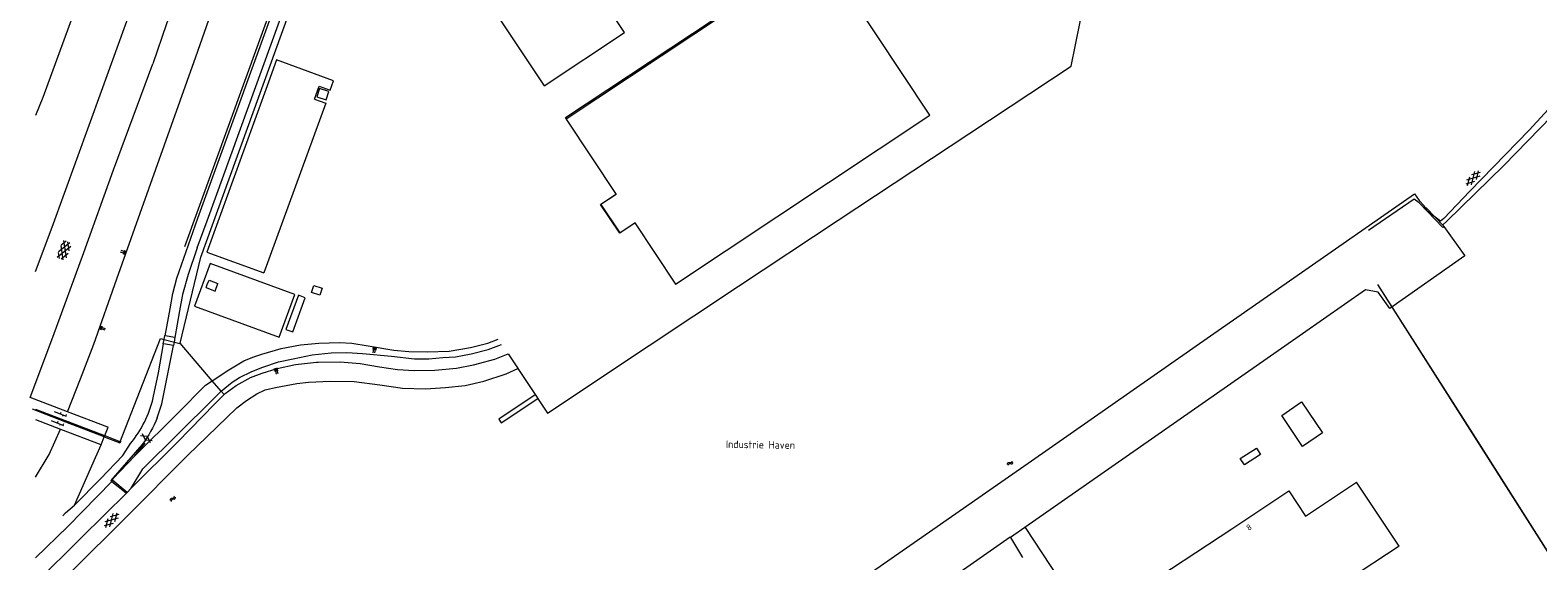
# Model space of a CAD drawing. Header units: metres. Extents: x 157366 to 159470, y 577030 to 578469.
# Tile 9 of 35: x 157366 to 157869, y 577541 to 577719. Entities that reach past the tile are written whole.
import ezdxf

# ---------------------------------------------------------------- set-up
doc = ezdxf.new("R2010")
doc.units = ezdxf.units.M
doc.header["$MEASUREMENT"] = 0
for name, color, linetype, lineweight in [('Gbkn_B01_hoofdgebouw', 1, 'Continuous', 18), ('Gbkn_B11_dakrand', 1, 'Continuous', 18), ('Gbkn_B14_dakrand bijgebouw', 1, 'Continuous', 18), ('Gbkn_S01_gesloten verharding (g)', 252, 'Continuous', 18), ('Gbkn_S01_gesloten verharding (k)', 252, 'Continuous', 18), ('Gbkn_S01_gesloten verharding (m)', 252, 'Continuous', 18), ('Gbkn_S02_open verharding', 252, 'Continuous', 18), ('Gbkn_S04_talud', 252, 'Continuous', 18), ('Gbkn_S05_water', 252, 'Continuous', 18), ('Gbkn_T00_terreinafscheiding', 252, 'Continuous', 18), ('Gbkn_T02_raster', 252, 'Continuous', 18), ('Gbkn_T03_hek', 252, 'Continuous', 18), ('Gbkn_T09_insteek sloot', 252, 'Continuous', 18), ('Gbkn_T20_overige afscheiding', 252, 'Continuous', 18), ('Gbkn_V00_kant verharding', 252, 'Continuous', 18), ('Gbkn_W00_kant water (FD)', 252, 'Continuous', 18), ('Gbkn_Z02_huisnummer', 252, 'Continuous', 18), ('Gbkn_Z07_waternaam', 7, 'Continuous', 18)]:
    doc.layers.add(name, color=color, linetype=linetype, lineweight=lineweight)
doc.styles.add('NLCS-ISO-M1000-T25', font='NLCS-ISO.ttf', dxfattribs={"height": 2.5})

msp = doc.modelspace()

# ---------------------------------------------------------------- linework, layer by layer
at = {"layer": 'Gbkn_B01_hoofdgebouw', "flags": 128}
for points in [[(157499.98, 577757.85), (157500.71, 577756.76), (157496.33, 577753.85), (157503.12, 577743.61), (157506.89, 577746.11), (157515.02, 577733.86), (157510.02, 577730.55), (157512.74, 577726.45), (157517.74, 577729.77), (157537.51, 577699.96)], [(157564.32, 577717.76), (157544.49, 577747.63), (157550.38, 577751.54)], [(157666.36, 577690.12), (157629.76, 577745.23), (157544.86, 577688.84), (157561.54, 577663.72), (157556.48, 577660.35), (157562.83, 577650.86), (157567.86, 577654.22), (157581.45, 577633.76), (157666.36, 577690.12)], [(157537.51, 577699.96), (157564.32, 577717.76)], [(157445.52, 577701.16), (157424.92, 577644.47), (157443.98, 577637.56)], [(157460.91, 577695.55), (157464.62, 577694.2), (157443.98, 577637.56)], [(157791.74, 577556.37), (157808.8, 577567.66)], [(157822.97, 577546.36), (157808.8, 577567.66)], [(157767.11, 577552.14), (157786.2, 577564.75), (157791.74, 577556.37)], [(157755.37, 577500), (157734.99, 577531.03), (157767.11, 577552.14)], [(157822.97, 577546.36), (157805.73, 577535.01)]]:
    msp.add_lwpolyline(points, dxfattribs=at)
at = {"layer": 'Gbkn_B11_dakrand', "flags": 128}
msp.add_lwpolyline([(157460.91, 577695.55), (157462.46, 577699.79), (157466.07, 577698.47), (157467.23, 577701.66), (157448.23, 577708.59), (157445.52, 577701.16)], dxfattribs=at)
at = {"layer": 'Gbkn_B14_dakrand bijgebouw', "flags": 128}
for points in [[(157461.67, 577696.23), (157464.79, 577695.22), (157465.72, 577698.1), (157462.6, 577699.11), (157461.67, 577696.23)], [(157449.1, 577616.03), (157454.32, 577630.32), (157426.05, 577640.65), (157420.83, 577626.37), (157449.1, 577616.03)], [(157463.42, 577632.42), (157462.61, 577630.07), (157459.85, 577631.02), (157460.66, 577633.37), (157463.42, 577632.42)], [(157451.33, 577618.63), (157453.61, 577617.8), (157457.8, 577629.24), (157455.52, 577630.07), (157451.33, 577618.63)], [(157797.41, 577584.15), (157790.76, 577579.64), (157783.77, 577589.96), (157790.43, 577594.47), (157797.41, 577584.15)], [(157775.33, 577579.07), (157776.71, 577576.96), (157771.31, 577573.43), (157769.93, 577575.53), (157775.33, 577579.07)]]:
    msp.add_lwpolyline(points, dxfattribs=at)
at = {"layer": 'Gbkn_S01_gesloten verharding (g)', "flags": 128}
for points in [[(157406.1, 577580.76), (157405.15, 577582.93), (157402.8, 577583.18)], [(157403.37, 577583.96), (157404.32, 577581.8), (157406.67, 577581.54)]]:
    msp.add_lwpolyline(points, dxfattribs=at)
at = {"layer": 'Gbkn_S01_gesloten verharding (k)'}
for points in [[(157848.19, 577668.02), (157845.26, 577667.17)], [(157849.87, 577669.77), (157845.46, 577668.49)], [(157845.8, 577666.65), (157846.53, 577669.61)], [(157847.11, 577666.9), (157848.22, 577671.36)], [(157850.07, 577671.08), (157847.13, 577670.24)], [(157848.79, 577668.64), (157849.52, 577671.6)], [(157392.51, 577552.82), (157393.72, 577557.26)], [(157394.23, 577554.52), (157395.03, 577557.47)], [(157393.61, 577553.92), (157390.66, 577553.14)], [(157395.34, 577555.62), (157390.89, 577554.45)], [(157391.19, 577552.61), (157392, 577555.55)], [(157395.56, 577556.93), (157392.61, 577556.16)]]:
    msp.add_lwpolyline(points, dxfattribs=at)
at = {"layer": 'Gbkn_S01_gesloten verharding (m)'}
for points in [[(157377.92, 577648.08), (157376.33, 577646.8)], [(157378.13, 577642.58), (157377.22, 577648.35)], [(157379.56, 577646.29), (157375.01, 577642.62)], [(157375.71, 577642.35), (157375.39, 577644.37)], [(157379.23, 577647.58), (157375.45, 577644.53)], [(157377.01, 577641.84), (157376.26, 577646.63)], [(157378.69, 577644.03), (157376.31, 577642.11)], [(157379, 577644.83), (157378.53, 577647.85)]]:
    msp.add_lwpolyline(points, dxfattribs=at)
at = {"layer": 'Gbkn_S02_open verharding'}
for points in [[(157372.97, 577588.24), (157377.06, 577586.63)], [(157373.92, 577591.32), (157378.02, 577589.72)], [(157375.2, 577587.9), (157375.02, 577587.43)], [(157376.15, 577590.99), (157375.97, 577590.52)], [(157376.9, 577590.16), (157376.72, 577589.69)], [(157378.02, 577590.26), (157377.84, 577589.79)], [(157375.95, 577587.07), (157375.76, 577586.6)], [(157377.06, 577587.17), (157376.88, 577586.7)]]:
    msp.add_lwpolyline(points, dxfattribs=at)
at = {"layer": 'Gbkn_S04_talud'}
for points in [[(157396.03, 577644.59), (157397.92, 577643.93)], [(157396.19, 577645.06), (157398.08, 577644.4)], [(157396.89, 577644.02), (157397.83, 577643.69)], [(157397.05, 577644.49), (157398, 577644.16)], [(157397.22, 577644.97), (157398.16, 577644.63)], [(157389.92, 577618.49), (157388.98, 577618.83)], [(157390.95, 577618.38), (157389.07, 577619.07)], [(157390.09, 577618.96), (157389.15, 577619.3)], [(157391.12, 577618.85), (157389.24, 577619.54)], [(157390.26, 577619.43), (157389.33, 577619.77)], [(157480.43, 577611.91), (157480.59, 577612.89)], [(157480.51, 577610.88), (157480.84, 577612.85)], [(157480.92, 577611.83), (157481.08, 577612.81)], [(157481.01, 577610.8), (157481.33, 577612.77)], [(157481.42, 577611.75), (157481.58, 577612.73)], [(157447.72, 577604.62), (157447.48, 577605.59)], [(157448.21, 577603.71), (157447.72, 577605.65)], [(157448.21, 577604.74), (157447.96, 577605.71)], [(157448.7, 577603.83), (157448.2, 577605.77)], [(157448.69, 577604.86), (157448.45, 577605.83)]]:
    msp.add_lwpolyline(points, dxfattribs=at)
at = {"layer": 'Gbkn_S05_water'}
for points in [[(157692.64, 577574.18, 0.417728), (157692.13, 577573.63)], [(157692.89, 577573.78, 0.417728), (157692.39, 577573.22)], [(157693.31, 577574.15, 0.417728), (157693.81, 577574.7)], [(157693.57, 577573.75, 0.417728), (157694.07, 577574.3)], [(157413.71, 577562.39, 0.417728), (157414.08, 577563.04)], [(157414.05, 577562.06, 0.417728), (157414.42, 577562.71)], [(157413.05, 577562.26, 0.417728), (157412.68, 577561.61)], [(157413.39, 577561.93, 0.417728), (157413.03, 577561.27)]]:
    msp.add_lwpolyline(points, format="xyb", dxfattribs=at)
for points in [[(157693.31, 577574.15), (157692.64, 577574.18)], [(157693.57, 577573.75), (157692.89, 577573.78)], [(157413.71, 577562.39), (157413.05, 577562.26)], [(157414.05, 577562.06), (157413.39, 577561.93)]]:
    msp.add_lwpolyline(points, dxfattribs=at)
at = {"layer": 'Gbkn_T00_terreinafscheiding', "flags": 128}
for points in [[(157815.77, 577633.64), (157848.3, 577582.57), (157872.53, 577544.53), (157895.16, 577508.61)], [(157815.78, 577633.65), (157848.31, 577582.58), (157872.54, 577544.54), (157894.89, 577509.33), (157922.63, 577522.84)]]:
    msp.add_lwpolyline(points, dxfattribs=at)
at = {"layer": 'Gbkn_T02_raster', "flags": 128}
msp.add_lwpolyline([(157698.13, 577552.55), (157718.04, 577522.33), (157732.76, 577500)], dxfattribs=at)
at = {"layer": 'Gbkn_T03_hek', "flags": 128}
for points in [[(157426.76, 577601.53), (157416.07, 577614.04), (157422.88, 577642.8), (157494.76, 577841.17), (157540.2, 577966.29), (157541.06, 577966.71)], [(157417.54, 577646.37), (157501.34, 577877.26), (157534.1, 577967.52)], [(157815.77, 577633.64), (157894.89, 577509.33), (157922.63, 577522.84)], [(157395.89, 577580.92), (157409.47, 577615.6), (157410.67, 577615.29)], [(157410.38, 577613.81), (157410.67, 577615.29)], [(157410.67, 577615.29), (157410.94, 577616.66)], [(157410.67, 577615.29), (157414.09, 577614.43)], [(157413.87, 577613.27), (157414.09, 577614.43)], [(157414.09, 577614.43), (157414.41, 577616.12)], [(157414.09, 577614.43), (157415.93, 577613.96)], [(157429.71, 577598.08), (157426.76, 577601.53)], [(157430.71, 577596.91), (157429.71, 577598.08)], [(157366.66, 577592.16), (157377.73, 577587.85), (157390.57, 577582.88)], [(157390.57, 577582.88), (157390.7, 577582.83)], [(157390.7, 577582.83), (157395.86, 577580.83), (157395.89, 577580.92)]]:
    msp.add_lwpolyline(points, dxfattribs=at)
at = {"layer": 'Gbkn_T09_insteek sloot', "flags": 128}
for points in [[(157965.3, 577798.75), (157968.41, 577795.79), (157928.26, 577752.73), (157904.2, 577725.72), (157880.48, 577700.51), (157866.43, 577685.2), (157846.64, 577664.81), (157837.95, 577655.64), (157836.75, 577654.8), (157832.29, 577658.13), (157831.39, 577659.88)], [(157525.53, 577610.51), (157538.62, 577590.74), (157572.56, 577613.24), (157602.43, 577633.13), (157635.66, 577655.08), (157679.3, 577683.88), (157713.52, 577706.47), (157717.8, 577727.88)], [(157592.69, 577500), (157700.24, 577574.77), (157759.96, 577616.56), (157828.06, 577663.91), (157829.64, 577661.68), (157831.39, 577659.88)], [(157430.71, 577596.91), (157431.1, 577597.25), (157434.74, 577599.99), (157438.71, 577602.22), (157439.55, 577602.56), (157443.45, 577604.11), (157448.44, 577605.64), (157454.49, 577606.98), (157461.54, 577607.69), (157462.05, 577607.7), (157469.48, 577607.79), (157476.17, 577607.24), (157482.62, 577606.12), (157488.64, 577605.31), (157494.14, 577604.96), (157501, 577605.01), (157508.31, 577605.74), (157513.98, 577606.81), (157521.03, 577608.7), (157525.53, 577610.51)], [(157367.79, 577525.74), (157379.63, 577537.76), (157398.16, 577556.13), (157418.53, 577576.63), (157434.98, 577592.47), (157438.2, 577594.92), (157441.64, 577597.15), (157444.38, 577598.47), (157447.9, 577599.3), (157454.99, 577600.62), (157458.83, 577601.09), (157466.13, 577601.42), (157474.07, 577601.23), (157482.67, 577600.14), (157490.29, 577599.06), (157497.96, 577598.78), (157504.6, 577599.24), (157511.14, 577599.94), (157517.36, 577601.38), (157524.89, 577603.81), (157528.74, 577605.64)], [(157534.6, 577596.81), (157522.4, 577588.71), (157523.17, 577587.48), (157535.4, 577595.6)]]:
    msp.add_lwpolyline(points, dxfattribs=at)
at = {"layer": 'Gbkn_T20_overige afscheiding', "flags": 128}
for points in [[(157378.45, 577591.15), (157382.72, 577602.15), (157387.19, 577613.73), (157394.88, 577635.49), (157402.73, 577657.5), (157421.21, 577709.57), (157433.61, 577744.92), (157437.36, 577755.09), (157447.04, 577780.09), (157457.25, 577807.67), (157472.68, 577849.46), (157482, 577875.97), (157492.79, 577904.94), (157510.68, 577953.95), (157526.91, 578000)], [(157425.66, 577635.13), (157428.57, 577634)], [(157424.71, 577632.63), (157427.67, 577631.48)], [(157426.76, 577601.53), (157432.33, 577605.19), (157437.31, 577608.15), (157440.3, 577609.42), (157443.27, 577610.41), (157449.8, 577612.3), (157456.25, 577613.48), (157462.33, 577614.11), (157469.19, 577614.24), (157473.3, 577614.04), (157478.83, 577613.13), (157487.34, 577611.71), (157492.41, 577611.24), (157498.65, 577611.13), (157505.87, 577611.36), (157512.93, 577612.66), (157518.75, 577614.11), (157522.17, 577615.39)], [(157429.71, 577598.08), (157433.43, 577601.1), (157435.84, 577602.61), (157439.99, 577604.65), (157443.6, 577606.03), (157448.91, 577607.79), (157453.81, 577608.9), (157460.05, 577610.19), (157466.42, 577610.86), (157471.62, 577610.95), (157476.88, 577610.65), (157486.56, 577609.69), (157494.25, 577608.9), (157499.07, 577608.87), (157503.68, 577609.27), (157508, 577609.55), (157513.22, 577610.5), (157518.81, 577612), (157523.33, 577613.63)], [(157399.67, 577565.73), (157403.59, 577572.19), (157427.14, 577595.53), (157429.69, 577598.07), (157429.71, 577598.08)], [(157400.95, 577576.43), (157415.27, 577590.68), (157424.49, 577600.04), (157426.76, 577601.53)], [(157367.79, 577592), (157390.73, 577583.27)], [(157367.79, 577569.36), (157372.25, 577576.93), (157376.1, 577585.36)], [(157390.73, 577583.27), (157390.85, 577583.22)], [(157390.85, 577583.22), (157395.57, 577581.42), (157395.44, 577581.05), (157395.89, 577580.92)], [(157388.27, 577577.09), (157389.63, 577580.18)], [(157395.89, 577580.92), (157396.02, 577580.88), (157396.29, 577581.42)], [(157380.77, 577560.04), (157387.78, 577575.96)], [(157387.78, 577575.96), (157388.27, 577577.09)]]:
    msp.add_lwpolyline(points, dxfattribs=at)
at = {"layer": 'Gbkn_V00_kant verharding', "flags": 128}
for points in [[(157367.79, 577638.03), (157373.31, 577652.81), (157389.82, 577698.14), (157397.34, 577719.04), (157407.55, 577747.08), (157423.74, 577791.62), (157435.98, 577825.06), (157451.88, 577869.06), (157473.44, 577928.8), (157486.01, 577963.66), (157498.54, 578000)], [(157512.18, 578000), (157511.13, 577996.89), (157492.55, 577943.81), (157466.17, 577870.28), (157451.14, 577828.23), (157433.4, 577781.06), (157419.05, 577741.73), (157411.43, 577720.6), (157406.87, 577707.31)], [(157421.75, 577645.83), (157418.65, 577636.97), (157416.8, 577630.31), (157415.77, 577624.9), (157414.28, 577615.99), (157411.03, 577616.5), (157412.68, 577625.55), (157413.54, 577630.63), (157414.93, 577635.75), (157421.98, 577655.81), (157483.57, 577825.64), (157511.83, 577903.42), (157534.17, 577966.04)], [(157421.73, 577645.89), (157425, 577654.86), (157486.4, 577824.19), (157514.61, 577901.77), (157537.6, 577964.61)], [(157837.56, 577653.52), (157838.87, 577654.73), (157857.96, 577673.35), (157877.95, 577693.95), (157929.31, 577748.09), (157971.53, 577793.46), (157965.54, 577799)], [(157629.44, 577745.48), (157544.62, 577689.24)], [(157365.95, 577595.91), (157373.57, 577616.13), (157383.83, 577644.29), (157393.78, 577671.88), (157406.87, 577707.31)], [(157544.88, 577688.85), (157544.62, 577689.24)], [(157556.41, 577660.37), (157561.52, 577663.77)], [(157562.81, 577650.79), (157556.41, 577660.37)], [(157837.94, 577653), (157837.55, 577652.63), (157829.65, 577660.86), (157827.96, 577662.18), (157812.73, 577651.63)], [(157831.87, 577659.39), (157838.01, 577653.06), (157837.94, 577653)], [(157567.88, 577654.18), (157562.81, 577650.79)], [(157837.94, 577653), (157844.89, 577643.27), (157819.91, 577625.68), (157815.97, 577631.1), (157811.8, 577631.85), (157783.76, 577612.28), (157693.21, 577549.26), (157697.26, 577542.52)], [(157424.71, 577632.63), (157425.1, 577633.65), (157425.66, 577635.13)], [(157427.67, 577631.48), (157428.57, 577634)], [(157407.01, 577595.79), (157408.79, 577604.21), (157410.47, 577613.88)], [(157408.39, 577589.19), (157409.88, 577593.85), (157413.82, 577613.27), (157410.49, 577613.88)], [(157378.45, 577591.15), (157365.95, 577595.91)], [(157399.67, 577565.73), (157415.23, 577581.18), (157427.51, 577593.74), (157430.71, 577596.91)], [(157367.79, 577588.55), (157376.1, 577585.36)], [(157391.84, 577586.06), (157378.45, 577591.15)], [(157376.1, 577585.36), (157389.52, 577580.23)], [(157389.63, 577580.18), (157390.7, 577582.83)], [(157390.7, 577582.83), (157390.85, 577583.22)], [(157390.85, 577583.22), (157391.97, 577586.01), (157391.84, 577586.06)], [(157380.77, 577560.04), (157389.41, 577568.83), (157396.91, 577576.6), (157399.42, 577580.56)], [(157389.52, 577580.23), (157389.63, 577580.18)], [(157403.32, 577580.27), (157392.92, 577568.22), (157393.26, 577567.94)], [(157400.95, 577576.43), (157404.39, 577580.69)], [(157393.57, 577568.25), (157393.55, 577568.76), (157400.95, 577576.43)], [(157367.79, 577542.4), (157378.57, 577552.92), (157393.26, 577567.94)], [(157393.26, 577567.94), (157393.57, 577568.25)], [(157393.26, 577567.94), (157397.96, 577564.17)], [(157398.35, 577564.2), (157393.57, 577568.25)], [(157367.79, 577533.98), (157383.02, 577549.06), (157398.35, 577564.2)], [(157398.35, 577564.2), (157399.67, 577565.73)], [(157376.83, 577556.47), (157377.76, 577557.43), (157380.77, 577560.04)], [(157693.15, 577549.28), (157622.53, 577500)]]:
    msp.add_lwpolyline(points, dxfattribs=at)
at = {"layer": 'Gbkn_V00_kant verharding'}
msp.add_lwpolyline([(157399.42, 577580.56, 0.116877), (157407.01, 577595.79)], format="xyb", dxfattribs=at)
at = {"layer": 'Gbkn_V00_kant verharding', "extrusion": (0, 0, -1)}
msp.add_lwpolyline([(-157408.39, 577589.19, 0.071722), (-157403.32, 577580.27)], format="xyb", dxfattribs=at)
at = {"layer": 'Gbkn_W00_kant water (FD)', "flags": 128}
msp.add_lwpolyline([(157477.7, 578000), (157470.7, 577977.1), (157441.22, 577892.64), (157410.28, 577806.81), (157387.1, 577742.29), (157370.18, 577696.04), (157367.79, 577690.1)], dxfattribs=at)

# ---------------------------------------------------------------- texts
at = {"layer": 'Gbkn_Z02_huisnummer', "style": 'NLCS-ISO-M1000-T25'}
msp.add_text('8', height=2, rotation=33.4516, dxfattribs=at).set_placement((157772.75, 577551.37))
at = {"layer": 'Gbkn_Z07_waternaam', "style": 'NLCS-ISO-M1000-T25'}
msp.add_text('Industrie Haven', height=2.5, rotation=359.1406, dxfattribs=at).set_placement((157598.19, 577579.12))

doc.saveas('drawing.dxf')
